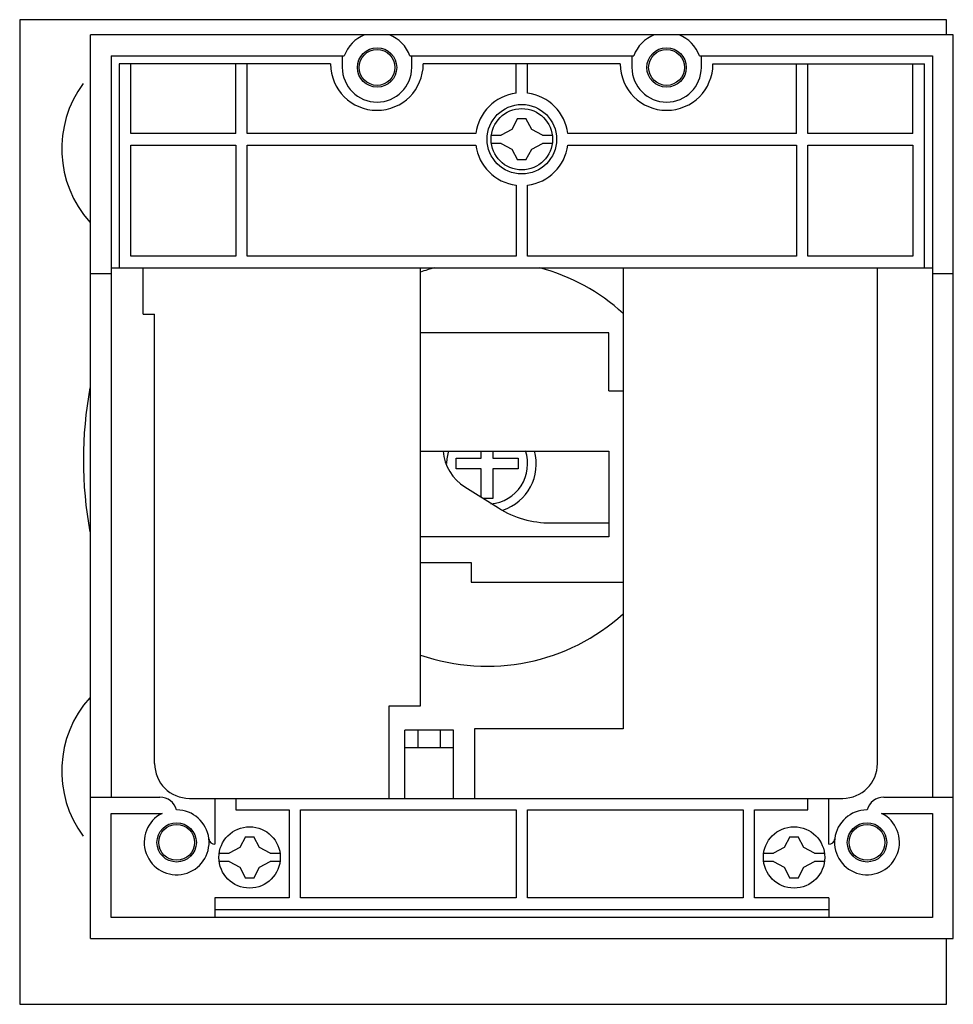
# Model space of a CAD drawing. Header units: millimetres. Extents: x 11.1 to 91.7, y 29 to 114.
import ezdxf

# ---------------------------------------------------------------- set-up
doc = ezdxf.new("R2010")
doc.units = ezdxf.units.MM
doc.header["$LTSCALE"] = 9.351759
doc.layers.get('0').update_dxf_attribs({"linetype": 'CONTINUOUS'})

msp = doc.modelspace()

# ---------------------------------------------------------------- linework, layer by layer
at = {"color": 7, "linetype": 'Continuous'}
for p, q in [((11.122, 113.969), (11.122, 28.969)), ((91.122, 113.969), (11.122, 113.969)), ((91.122, 112.649), (91.122, 113.969)), ((17.222, 34.649), (17.222, 112.649)), ((91.722, 112.649), (17.222, 112.649)), ((91.722, 34.649), (91.722, 112.649)), ((19.022, 110.849), (19.022, 46.849)), ((19.022, 110.849), (39.144, 110.849)), ((38.972, 110.849), (38.972, 109.849)), ((44.801, 110.849), (64.144, 110.849)), ((44.972, 109.849), (44.972, 110.849)), ((63.972, 110.849), (63.972, 109.849)), ((69.801, 110.849), (89.922, 110.849)), ((69.972, 109.849), (69.972, 110.849)), ((89.922, 110.849), (89.922, 46.849)), ((19.722, 110.149), (19.722, 92.549)), ((37.962, 110.149), (19.722, 110.149)), ((20.722, 104.149), (20.722, 110.149)), ((29.772, 104.149), (29.772, 110.149)), ((30.772, 104.149), (30.772, 110.149)), ((62.972, 110.149), (45.962, 110.149)), ((53.972, 107.617), (53.972, 110.149)), ((54.972, 107.617), (54.972, 110.149)), ((70.972, 110.149), (89.222, 110.149)), ((78.172, 104.149), (78.172, 110.149)), ((79.172, 104.149), (79.172, 110.149)), ((88.222, 104.149), (88.222, 110.149)), ((89.222, 92.549), (89.222, 110.149)), ((54.112, 105.426), (53.62, 104.501)), ((54.112, 105.426), (54.832, 105.426)), ((55.324, 104.501), (54.832, 105.426)), ((29.772, 104.149), (20.722, 104.149)), ((50.504, 104.149), (30.772, 104.149)), ((51.847, 104.009), (52.695, 104.009)), ((53.62, 104.501), (52.695, 104.009)), ((56.25, 104.009), (55.324, 104.501)), ((56.25, 104.009), (57.098, 104.009)), ((78.172, 104.149), (58.441, 104.149)), ((88.222, 104.149), (79.172, 104.149)), ((20.722, 93.549), (20.722, 103.149)), ((20.722, 103.149), (29.772, 103.149)), ((29.772, 103.149), (29.772, 93.549)), ((30.772, 93.549), (30.772, 103.149)), ((30.772, 103.149), (50.504, 103.149)), ((52.695, 103.289), (51.847, 103.289)), ((52.695, 103.289), (53.62, 102.797)), ((55.324, 102.797), (56.25, 103.289)), ((57.098, 103.289), (56.25, 103.289)), ((58.441, 103.149), (78.172, 103.149)), ((78.172, 103.149), (78.172, 93.549)), ((79.172, 93.549), (79.172, 103.149)), ((79.172, 103.149), (88.222, 103.149)), ((88.222, 103.149), (88.222, 93.549)), ((53.62, 102.797), (54.112, 101.871)), ((54.832, 101.871), (55.324, 102.797)), ((54.832, 101.871), (54.112, 101.871)), ((53.972, 99.68), (53.972, 93.549)), ((54.972, 93.549), (54.972, 99.68)), ((29.772, 93.549), (20.722, 93.549)), ((53.972, 93.549), (30.772, 93.549)), ((78.172, 93.549), (54.972, 93.549)), ((88.222, 93.549), (79.172, 93.549)), ((17.222, 92.049), (19.022, 92.049)), ((19.022, 92.549), (89.922, 92.549)), ((21.772, 88.555), (21.772, 92.549)), ((45.722, 54.749), (45.722, 92.549)), ((63.222, 92.549), (63.222, 52.749)), ((85.172, 49.749), (85.172, 92.549)), ((89.922, 92.049), (91.722, 92.049)), ((21.772, 88.555), (22.772, 88.555)), ((22.772, 49.749), (22.772, 88.555)), ((61.972, 86.923), (45.722, 86.923)), ((61.972, 81.923), (61.972, 86.923)), ((61.972, 81.923), (63.222, 81.923)), ((45.722, 76.723), (61.972, 76.723)), ((50.962, 76.103), (50.962, 76.723)), ((51.982, 76.723), (51.982, 76.103)), ((61.972, 76.723), (61.972, 69.323)), ((48.79, 75.194), (48.79, 76.103)), ((48.79, 76.103), (50.962, 76.103)), ((51.982, 76.103), (54.155, 76.103)), ((54.155, 76.103), (54.155, 75.194)), ((50.962, 75.194), (48.79, 75.194)), ((50.962, 72.75), (50.962, 75.194)), ((51.982, 75.194), (51.982, 72.64)), ((54.155, 75.194), (51.982, 75.194)), ((49.552, 73.631), (52.459, 71.815)), ((51.982, 72.64), (51.139, 72.64)), ((56.963, 70.523), (61.972, 70.523)), ((61.972, 69.323), (45.722, 69.323)), ((45.722, 67.123), (50.088, 67.123)), ((50.088, 67.123), (50.088, 65.423)), ((50.088, 65.423), (63.222, 65.423)), ((43.016, 54.749), (45.722, 54.749)), ((43.016, 46.749), (43.016, 54.749)), ((63.222, 52.749), (50.372, 52.749)), ((50.372, 52.749), (50.372, 46.749)), ((48.572, 52.649), (44.372, 52.649)), ((44.372, 46.749), (44.372, 52.649)), ((45.527, 51.149), (45.527, 52.649)), ((47.417, 52.649), (47.417, 51.149)), ((48.572, 46.749), (48.572, 52.649)), ((44.372, 51.149), (48.572, 51.149)), ((17.222, 46.849), (23.226, 46.849)), ((85.718, 46.849), (91.722, 46.849)), ((25.772, 46.749), (82.172, 46.749)), ((27.972, 46.749), (27.972, 42.793)), ((29.772, 46.749), (29.772, 45.749)), ((79.172, 45.749), (79.172, 46.749)), ((80.972, 42.793), (80.972, 46.749)), ((19.022, 36.449), (19.022, 45.449)), ((19.022, 45.449), (23.411, 45.449)), ((29.772, 45.749), (34.372, 45.749)), ((34.372, 45.749), (34.372, 38.149)), ((35.372, 45.749), (53.972, 45.749)), ((35.372, 38.149), (35.372, 45.749)), ((53.972, 45.749), (53.972, 38.149)), ((54.972, 45.749), (73.572, 45.749)), ((54.972, 38.149), (54.972, 45.749)), ((73.572, 45.749), (73.572, 38.149)), ((74.572, 45.749), (79.172, 45.749)), ((74.572, 38.149), (74.572, 45.749)), ((85.533, 45.449), (89.922, 45.449)), ((89.922, 45.449), (89.922, 36.449)), ((30.612, 43.426), (30.12, 42.501)), ((30.612, 43.426), (31.332, 43.426)), ((31.824, 42.501), (31.332, 43.426)), ((77.612, 43.426), (77.12, 42.501)), ((77.612, 43.426), (78.332, 43.426)), ((78.824, 42.501), (78.332, 43.426)), ((30.12, 42.501), (29.195, 42.009)), ((32.75, 42.009), (31.824, 42.501)), ((77.12, 42.501), (76.195, 42.009)), ((79.75, 42.009), (78.824, 42.501)), ((28.347, 42.009), (29.195, 42.009)), ((32.75, 42.009), (33.598, 42.009)), ((75.347, 42.009), (76.195, 42.009)), ((79.75, 42.009), (80.598, 42.009)), ((29.195, 41.289), (28.347, 41.289)), ((29.195, 41.289), (30.12, 40.797)), ((31.824, 40.797), (32.75, 41.289)), ((33.598, 41.289), (32.75, 41.289)), ((76.195, 41.289), (75.347, 41.289)), ((76.195, 41.289), (77.12, 40.797)), ((78.824, 40.797), (79.75, 41.289)), ((80.598, 41.289), (79.75, 41.289)), ((30.12, 40.797), (30.612, 39.871)), ((31.332, 39.871), (31.824, 40.797)), ((77.12, 40.797), (77.612, 39.871)), ((78.332, 39.871), (78.824, 40.797)), ((31.332, 39.871), (30.612, 39.871)), ((78.332, 39.871), (77.612, 39.871)), ((34.372, 38.149), (27.972, 38.149)), ((27.972, 38.149), (27.972, 36.449)), ((53.972, 38.149), (35.372, 38.149)), ((73.572, 38.149), (54.972, 38.149)), ((80.972, 38.149), (74.572, 38.149)), ((80.972, 38.149), (80.972, 36.449)), ((27.972, 37.149), (80.972, 37.149)), ((89.922, 36.449), (19.022, 36.449)), ((17.222, 34.649), (91.722, 34.649)), ((91.122, 28.969), (91.122, 34.649)), ((11.122, 28.969), (91.122, 28.969))]:
    msp.add_line(p, q, dxfattribs=at)
for centre, radius in [((41.972, 109.849), 1.7), ((41.972, 109.849), 1.55), ((66.972, 109.849), 1.7), ((66.972, 109.849), 1.55), ((54.472, 103.649), 3), ((54.472, 103.649), 2.65), ((24.672, 42.949), 1.7), ((24.672, 42.949), 1.55), ((30.972, 41.649), 2.65), ((77.972, 41.649), 2.65), ((84.272, 42.949), 1.7), ((84.272, 42.949), 1.55)]:
    msp.add_circle(centre, radius, dxfattribs=at)
for centre, radius, start, end in [((41.972, 109.849), 3, 111.03947, 160.52878), ((41.972, 109.849), 3, 19.47122, 68.96053), ((66.972, 109.849), 3, 111.00909, 160.52878), ((66.972, 109.849), 3, 19.47122, 68.9913), ((41.962, 110.149), 4, 180, 360), ((41.972, 109.849), 3, 180, 360), ((66.972, 110.149), 4, 180, 360), ((66.972, 109.849), 3, 180, 360), ((24.252, 102.839), 9.5, 143.68197, 221.84645), ((54.472, 103.649), 4, 97.18076, 172.81924), ((54.472, 103.649), 4, 7.18076, 82.81924), ((54.472, 103.649), 4, 187.18076, 262.81924), ((54.472, 103.649), 4, 277.18076, 352.81924), ((51.472, 75.649), 17.5, 105.04676, 109.18209), ((51.472, 75.649), 17.5, 47.82258, 74.95324), ((51.122, 75.969), 34.5, 169.60344, 190.39656), ((51.672, 77.023), 4, 184.30122, 238), ((51.472, 75.649), 3.5, 161.57271, 180), ((51.472, 75.649), 3.5, 275.50575, 18.42761), ((51.472, 75.649), 4.25, 288.59811, 15.11694), ((56.963, 79.023), 8.5, 238, 270), ((51.472, 75.649), 17.5, 250.81791, 312.17742), ((24.252, 49.099), 9.5, 138.15355, 216.31826), ((25.772, 49.749), 3, 180, 270), ((82.172, 49.749), 3, 270, 360), ((23.226, 45.349), 1.5, 15.46601, 90), ((85.718, 45.349), 1.5, 90, 164.53399), ((24.672, 42.949), 2.8, 116.7655, 90), ((84.272, 42.949), 2.8, 90, 63.2345), ((27.954, 43.293), 0.5, 185.98041, 272.05851), ((80.99, 43.293), 0.5, 267.94149, 354.01959)]:
    msp.add_arc(centre, radius, start, end, dxfattribs=at)

doc.saveas('drawing.dxf')
